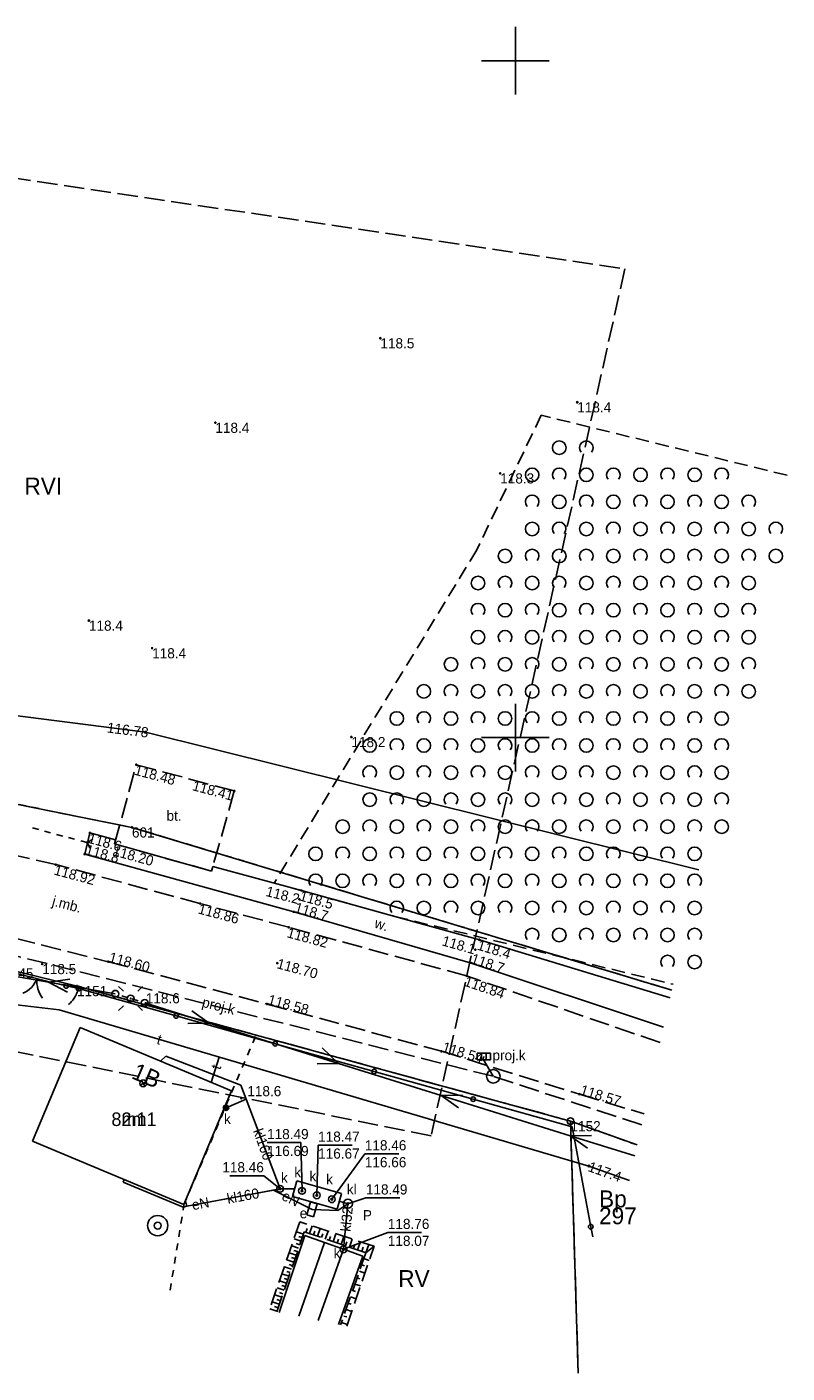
# Model space of a CAD drawing. Extents: x 7407707 to 7407820, y 5868003 to 5868102.
# Tile 2 of 2: x 7407764 to 7407820, y 5868003 to 5868102. Entities that reach past the tile are written whole.
import ezdxf
from ezdxf.enums import TextEntityAlignment as Align

# ---------------------------------------------------------------- set-up
doc = ezdxf.new("R2010")
doc.units = 0
doc.header["$MEASUREMENT"] = 0
for name, pattern in [('1', [0]), ('2_1', [0]), ('2_14', [1, -1]), ('2_OTKJ', [2, 1.5, -0.5]), ('2_OTKR', [0]), ('2_OTKU', [2, 1.5, -0.5]), ('2_OTRK', [1.75, 1.25, -0.5]), ('2_OTRKG', [1.75, 1.25, -0.5]), ('2_OTZK', [1.5, 1, -0.5]), ('3_EGBU_A', [0]), ('4_SUEP_A', [0]), ('4_SUKM', [0]), ('4_SUKN', [0]), ('4_SUKP', [0]), ('4_SUPP_P', [2, 1.5, -0.5]), ('4_SUTP_A', [0]), ('4_SUUP_P', [0]), ('4_SUWP', [0]), ('7', [2, 1.5, -0.5]), ('GUK', [2, 1.5, -0.5]), ('GUZ', [1, 0.5, -0.5])]:
    doc.linetypes.add(name, pattern=pattern)
doc.layers.get('0').update_dxf_attribs({"linetype": 'CONTINUOUS'})
for name, color, linetype in [('Dzialki', 7, '1'), ('EADTD_T_0', 216, 'CONTINUOUS'), ('EAPADR_T_0', 216, 'CONTINUOUS'), ('EGBB_E_T_0', 7, 'CONTINUOUS'), ('EGBB_E_T_1', 7, 'CONTINUOUS'), ('EGBB_L_0', 36, '3_EGBU_A'), ('Kontury', 96, 'GUK'), ('Numery_dzialek', 7, 'CONTINUOUS'), ('Numery_konturow', 96, 'CONTINUOUS'), ('Numery_punktow', 7, 'CONTINUOUS'), ('Numery_uzytkow', 96, 'CONTINUOUS'), ('OTK_E_T_0', 7, 'CONTINUOUS'), ('OTK_E_T_3', 7, 'CONTINUOUS'), ('OTK_E_T_4', 7, 'CONTINUOUS'), ('OTK_L_0', 7, '2_OTKJ'), ('OTK_L_4', 7, '2_OTKU'), ('OTK_L_5', 7, 'CONTINUOUS'), ('OTK_L_8', 7, 'CONTINUOUS'), ('OTO_L_0', 7, 'CONTINUOUS'), ('OTO_L_1', 7, 'CONTINUOUS'), ('OTO_L_2', 7, 'CONTINUOUS'), ('OTR_L_1', 7, '2_OTRK'), ('OTR_T_0', 7, 'CONTINUOUS'), ('OTR_T_1', 7, 'CONTINUOUS'), ('OTZ_L_1', 7, '2_OTZK'), ('P_SUK_E_T_2', 36, 'CONTINUOUS'), ('P_SUK_L_5', 36, '4_SUUP_P'), ('P_SUK_T_1', 36, 'CONTINUOUS'), ('P_SUKP_E_T_0', 36, 'CONTINUOUS'), ('P_SUKP_L_0', 36, '4_SUPP_P'), ('Podzial_sekcyjny_krzyze', 7, '1'), ('Punkty', 7, 'CONTINUOUS'), ('SUE_E_T_1', 1, 'CONTINUOUS'), ('SUE_T_3', 7, 'CONTINUOUS'), ('SUE_T_4', 1, 'CONTINUOUS'), ('SUEP_E_T_0', 1, 'CONTINUOUS'), ('SUEP_L_0', 1, '4_SUEP_A'), ('SUK_E_T_2', 36, 'CONTINUOUS'), ('SUK_E_T_3', 36, 'CONTINUOUS'), ('SUK_E_T_4', 36, 'CONTINUOUS'), ('SUK_E_T_5', 36, 'CONTINUOUS'), ('SUK_L_3', 36, '4_SUKM'), ('SUK_L_4', 36, '4_SUKN'), ('SUK_T_3', 36, 'CONTINUOUS'), ('SUK_T_4', 36, 'CONTINUOUS'), ('SUKP_E_T_0', 36, 'CONTINUOUS'), ('SUKP_L_0', 36, '4_SUKP'), ('SUKR_T_0', 36, 'CONTINUOUS'), ('SUP_E_T_1', 7, 'CONTINUOUS'), ('SUP_T_2', 7, 'CONTINUOUS'), ('SUP_T_4', 7, 'CONTINUOUS'), ('SUTP_E_T_0', 30, 'CONTINUOUS'), ('SUTP_L_0', 30, '4_SUTP_A'), ('SUTR_T_0', 30, 'CONTINUOUS'), ('SUW_T_3', 5, 'CONTINUOUS'), ('SUWP_L_0', 5, '4_SUWP'), ('SUWR_T_0', 5, 'CONTINUOUS'), ('Uzytki', 96, 'GUZ'), ('ZAKRES_L_0', 7, '7')]:
    doc.layers.add(name, color=color, linetype=linetype)

# ---------------------------------------------------------------- blocks, each defined once
blk = doc.blocks.new('GRO')
at = {"linetype": 'Continuous'}
blk.add_circle((0, 0), 0.045, dxfattribs=at)
blk = doc.blocks.new('GRT')
at = {"linetype": 'Continuous'}
blk.add_circle((0, 0), 0.25, dxfattribs=at)
blk = doc.blocks.new('1_PADR')
at = {"linetype": 'Continuous'}
for p, q in [((-0.1768, -0.1768), (0.1768, 0.1768)), ((0.1768, -0.1768), (-0.1768, 0.1768))]:
    blk.add_line(p, q, dxfattribs=at)
blk.add_circle((0, 0), 0.25, dxfattribs=at)
blk = doc.blocks.new('2_OTRN')
at = {"linetype": 'Continuous'}
blk.add_circle((0, 0), 0.045, dxfattribs=at)
blk = doc.blocks.new('2_OTRS')
at = {"linetype": 'Continuous'}
blk.add_circle((0, 0), 0.045, dxfattribs=at)
blk = doc.blocks.new('2_OTZK')
at = {"linetype": 'Continuous'}
for centre in [(-1, 1), (1, -1)]:
    blk.add_circle(centre, 0.5, dxfattribs=at)
for centre, start, end in [((1, 1), 318.59038, 221.40962), ((-1, -1), 318.70311, 221.29689)]:
    blk.add_arc(centre, 0.5, start, end, dxfattribs=at)
blk = doc.blocks.new('4_SUKK')
at = {"linetype": 'Continuous'}
for p, q in [((-0.5, -0.25), (-0.5, 0.25)), ((-0.5, 0.25), (0.5, 0.25)), ((-0.175, 0.25), (-0.175, -0.25)), ((0.175, 0.25), (0.175, -0.25)), ((0.5, 0.25), (0.5, -0.25)), ((0.5, -0.25), (-0.5, -0.25))]:
    blk.add_line(p, q, dxfattribs=at)
blk = doc.blocks.new('4_SUEO_W')
at = {"linetype": 'Continuous'}
for p, q in [((-0.5303, 0.5303), (-0.8839, 0.8839)), ((0.5303, 0.5303), (0.8839, 0.8839)), ((-0.5303, -0.5303), (-0.8839, -0.8839)), ((0.5303, -0.5303), (0.8839, -0.8839))]:
    blk.add_line(p, q, dxfattribs=at)
blk.add_circle((0, 0), 0.025, dxfattribs=at)
blk = doc.blocks.new('4_SUPP')
at = {"linetype": 'Continuous'}
blk.add_circle((0, 0), 0.25, dxfattribs=at)
blk = doc.blocks.new('4_SUES')
at = {"linetype": 'Continuous'}
for p, q in [((0.5, 0.25), (-0.5, 0.25)), ((-0.5, 0.25), (-0.5, -0.25)), ((0.5, -0.25), (0.5, 0.25)), ((-0.5, -0.25), (0.5, -0.25))]:
    blk.add_line(p, q, dxfattribs=at)
blk = doc.blocks.new('4_SUKS')
at = {"linetype": 'Continuous'}
blk.add_circle((0, 0), 0.25, dxfattribs=at)
blk = doc.blocks.new('4_SUKU')
at = {"linetype": 'Continuous'}
for radius in [0.2, 0.175, 0.15, 0.125, 0.1, 0.075, 0.05, 0.025, 0.00715]:
    blk.add_circle((0, 0), radius, dxfattribs=at)
blk = doc.blocks.new('4_SUPS')
at = {"linetype": 'Continuous'}
blk.add_circle((0, 0), 0.0625, dxfattribs=at)
blk = doc.blocks.new('4_SUPW')
at = {"linetype": 'Continuous'}
blk.add_circle((0, 0), 0.25, dxfattribs=at)
blk = doc.blocks.new('4_SUWS')
at = {"linetype": 'Continuous'}
for radius in [0.75, 0.25]:
    blk.add_circle((0, 0), radius, dxfattribs=at)

msp = doc.modelspace()

# ---------------------------------------------------------------- linework, layer by layer
at = {"layer": 'Dzialki'}
for p, q in [((7407736.3, 5868050.5), (7407771.68, 5868043.36)), ((7407771.68, 5868043.36), (7407811.5611, 5868031.3334)), ((7407767.62, 5868031.64), (7407762.17, 5868032.95)), ((7407804.07, 5868021.66), (7407767.62, 5868031.64)), ((7407809.0048, 5868019.8965), (7407804.07, 5868021.66)), ((7407804.07, 5868021.66), (7407804.6441, 5868003.0456))]:
    msp.add_line(p, q, dxfattribs=at)
at = {"layer": 'EGBB_L_0', "linetype": '3_EGBU_A'}
for p, q in [((7407767.85, 5868028.58), (7407764.33, 5868020.18)), ((7407779.04, 5868023.89), (7407767.85, 5868028.58)), ((7407775.52, 5868015.49), (7407779.04, 5868023.89)), ((7407764.33, 5868020.18), (7407775.52, 5868015.49))]:
    msp.add_line(p, q, dxfattribs=at)
at = {"layer": 'Kontury'}
for p, q in [((7407736.3, 5868050.5), (7407771.68, 5868043.36)), ((7407771.68, 5868043.36), (7407811.5611, 5868031.3334)), ((7407767.62, 5868031.64), (7407762.17, 5868032.95)), ((7407804.07, 5868021.66), (7407767.62, 5868031.64)), ((7407804.6441, 5868003.0456), (7407804.07, 5868021.66))]:
    msp.add_line(p, q, dxfattribs=at)
at = {"layer": 'OTK_L_0', "linetype": '2_OTKJ'}
for p, q in [((7407766.06, 5868040.61), (7407752.8, 5868043.66)), ((7407776.7, 5868037.74), (7407766.06, 5868040.61)), ((7407783.27, 5868035.98), (7407776.7, 5868037.74)), ((7407759.16, 5868036.16), (7407769.92, 5868033.44)), ((7407796.4, 5868032.39), (7407783.27, 5868035.98)), ((7407769.92, 5868033.44), (7407781.66, 5868030.31)), ((7407810.69, 5868027.46), (7407796.4, 5868032.39)), ((7407781.66, 5868030.31), (7407794.54, 5868026.82)), ((7407794.54, 5868026.82), (7407804.73, 5868023.65)), ((7407804.73, 5868023.65), (7407809.52, 5868022.19))]:
    msp.add_line(p, q, dxfattribs=at)
at = {"layer": 'OTK_L_4', "linetype": '2_OTKU'}
for p, q in [((7407770.39, 5868042.14), (7407772, 5868047.99)), ((7407772, 5868047.99), (7407779.24, 5868046.05)), ((7407779.24, 5868046.05), (7407777.56, 5868040.13)), ((7407777.56, 5868040.13), (7407770.39, 5868042.14))]:
    msp.add_line(p, q, dxfattribs=at)
at = {"layer": 'OTK_L_5', "linetype": '2_OTKR'}
for p, q in [((7407768.57, 5868042.96), (7407768.19, 5868041.39)), ((7407770.47, 5868042.44), (7407768.57, 5868042.96)), ((7407768.19, 5868041.39), (7407783.64, 5868037.12)), ((7407784.2, 5868038.7), (7407777.66, 5868040.48)), ((7407791.09, 5868036.79), (7407784.2, 5868038.7)), ((7407783.64, 5868037.12), (7407796.66, 5868033.36)), ((7407797.34, 5868035.06), (7407791.09, 5868036.79)), ((7407811.44, 5868030.77), (7407797.34, 5868035.06)), ((7407796.66, 5868033.36), (7407810.95, 5868028.6))]:
    msp.add_line(p, q, dxfattribs=at)
at = {"layer": 'OTK_L_5', "linetype": '2_14'}
for p, q in [((7407770.39, 5868042.14), (7407770.47, 5868042.44)), ((7407777.56, 5868040.13), (7407770.39, 5868042.14)), ((7407777.66, 5868040.48), (7407777.56, 5868040.13))]:
    msp.add_line(p, q, dxfattribs=at)
at = {"layer": 'OTK_L_8', "linetype": '2_OTKJ'}
for p, q in [((7407764.34, 5868043.32), (7407764.79, 5868043.2)), ((7407765.23, 5868043.08), (7407765.67, 5868042.96)), ((7407766.11, 5868042.84), (7407766.56, 5868042.72)), ((7407767, 5868042.61), (7407767.44, 5868042.49)), ((7407767.89, 5868042.37), (7407768.37, 5868042.24)), ((7407768.37, 5868042.24), (7407768.8, 5868042.49)), ((7407768.37, 5868042.24), (7407768.62, 5868041.81))]:
    msp.add_line(p, q, dxfattribs=at)
at = {"layer": 'OTO_L_0'}
for p, q in [((7407767.73, 5868031.45), (7407774.95, 5868029.43)), ((7407774.95, 5868029.43), (7407782.26, 5868027.38)), ((7407782.26, 5868027.38), (7407789.57, 5868025.33)), ((7407789.57, 5868025.33), (7407796.88, 5868023.28)), ((7407796.88, 5868023.28), (7407804.19, 5868021.23)), ((7407804.19, 5868021.23), (7407805.57, 5868013.86)), ((7407805.57, 5868013.86), (7407805.71, 5868013.11))]:
    msp.add_line(p, q, dxfattribs=at)
for centre in [(7407774.95, 5868029.43), (7407782.26, 5868027.38), (7407789.57, 5868025.33), (7407796.88, 5868023.28), (7407805.57, 5868013.86)]:
    msp.add_circle(centre, 0.17, dxfattribs=at)
at = {"layer": 'OTO_L_1'}
for p, q in [((7407763.94, 5868032.37), (7407762.27, 5868032.78)), ((7407765.39, 5868032), (7407763.94, 5868032.37)), ((7407766.82, 5868031.65), (7407765.15, 5868032.06))]:
    msp.add_line(p, q, dxfattribs=at)
msp.add_circle((7407766.82, 5868031.65), 0.17, dxfattribs=at)
for centre, start, end in [((7407762.8105, 5868032.9306), 294.033854, 338.108226), ((7407766.6553, 5868031.9757), 173.997132, 218.071505)]:
    msp.add_arc(centre, 2, start, end, dxfattribs=at)
at = {"layer": 'OTO_L_2'}
for p, q in [((7407767.28, 5868031.55), (7407766.82, 5868031.65)), ((7407767.73, 5868031.45), (7407767.28, 5868031.55)), ((7407767.73, 5868031.45), (7407767.7, 5868031.35)), ((7407767.14, 5868030.41), (7407767.08, 5868030.35)), ((7407767.2, 5868030.47), (7407767.14, 5868030.41)), ((7407767.25, 5868030.54), (7407767.2, 5868030.47)), ((7407767.3, 5868030.6), (7407767.25, 5868030.54)), ((7407767.36, 5868030.68), (7407767.3, 5868030.6)), ((7407767.41, 5868030.75), (7407767.36, 5868030.68)), ((7407767.45, 5868030.83), (7407767.41, 5868030.75)), ((7407767.5, 5868030.92), (7407767.45, 5868030.83)), ((7407767.55, 5868031), (7407767.5, 5868030.92)), ((7407767.59, 5868031.08), (7407767.55, 5868031)), ((7407767.63, 5868031.17), (7407767.59, 5868031.08)), ((7407767.66, 5868031.26), (7407767.63, 5868031.17)), ((7407767.7, 5868031.35), (7407767.66, 5868031.26)), ((7407767.02, 5868030.3), (7407767, 5868030.28)), ((7407767.08, 5868030.35), (7407767.02, 5868030.3))]:
    msp.add_line(p, q, dxfattribs=at)
for centre in [(7407766.82, 5868031.65), (7407767.73, 5868031.45)]:
    msp.add_circle(centre, 0.17, dxfattribs=at)
at = {"layer": 'OTR_L_1', "linetype": '2_OTRK'}
for p, q in [((7407784.08, 5868014.22), (7407781.82, 5868007.68)), ((7407789.57, 5868012.41), (7407784.08, 5868014.22)), ((7407787.54, 5868006.52), (7407789.57, 5868012.41))]:
    msp.add_line(p, q, dxfattribs=at)
at = {"layer": 'OTR_L_1', "linetype": '2_1'}
for p, q in [((7407784.35, 5868013.31), (7407783.83, 5868013.49)), ((7407784.52, 5868013.44), (7407784.61, 5868013.73)), ((7407784.8, 5868013.35), (7407785, 5868013.92)), ((7407785.09, 5868013.25), (7407785.19, 5868013.53)), ((7407785.38, 5868013.15), (7407785.57, 5868013.73)), ((7407785.96, 5868012.95), (7407786.16, 5868013.53)), ((7407784.17, 5868012.79), (7407783.65, 5868012.97)), ((7407784.08, 5868012.53), (7407783.82, 5868012.62)), ((7407784.26, 5868013.05), (7407784, 5868013.14)), ((7407785.67, 5868013.05), (7407785.77, 5868013.34)), ((7407786.25, 5868012.85), (7407786.35, 5868013.14)), ((7407786.55, 5868012.75), (7407786.75, 5868013.34)), ((7407786.84, 5868012.65), (7407786.94, 5868012.95)), ((7407787.14, 5868012.55), (7407787.34, 5868013.14)), ((7407787.44, 5868012.45), (7407787.54, 5868012.74)), ((7407787.74, 5868012.34), (7407787.95, 5868012.94)), ((7407788.04, 5868012.24), (7407788.15, 5868012.54)), ((7407788.35, 5868012.14), (7407788.56, 5868012.74)), ((7407788.96, 5868011.93), (7407789.17, 5868012.54)), ((7407783.81, 5868011.76), (7407783.3, 5868011.94)), ((7407783.72, 5868011.5), (7407783.47, 5868011.59)), ((7407783.99, 5868012.28), (7407783.48, 5868012.45)), ((7407783.9, 5868012.02), (7407783.64, 5868012.11)), ((7407788.65, 5868012.03), (7407788.76, 5868012.34)), ((7407788.81, 5868011.51), (7407789.21, 5868011.37)), ((7407783.46, 5868010.72), (7407782.94, 5868010.9)), ((7407783.37, 5868010.47), (7407783.11, 5868010.56)), ((7407783.64, 5868011.24), (7407783.12, 5868011.42)), ((7407783.55, 5868010.98), (7407783.29, 5868011.07)), ((7407788.48, 5868010.57), (7407788.88, 5868010.42)), ((7407788.65, 5868011.04), (7407788.85, 5868010.97)), ((7407783.1, 5868009.69), (7407782.58, 5868009.87)), ((7407783.01, 5868009.43), (7407782.75, 5868009.52)), ((7407783.28, 5868010.21), (7407782.76, 5868010.39)), ((7407783.19, 5868009.95), (7407782.93, 5868010.04)), ((7407788.15, 5868009.62), (7407788.56, 5868009.48)), ((7407788.32, 5868010.09), (7407788.52, 5868010.02)), ((7407782.74, 5868008.65), (7407782.22, 5868008.83)), ((7407782.92, 5868009.17), (7407782.4, 5868009.35)), ((7407782.83, 5868008.91), (7407782.57, 5868009)), ((7407787.82, 5868008.68), (7407788.24, 5868008.53)), ((7407787.99, 5868009.15), (7407788.19, 5868009.08)), ((7407782.38, 5868007.61), (7407781.86, 5868007.79)), ((7407782.56, 5868008.13), (7407782.04, 5868008.31)), ((7407782.47, 5868007.87), (7407782.21, 5868007.96)), ((7407782.65, 5868008.39), (7407782.39, 5868008.48)), ((7407787.49, 5868007.74), (7407787.91, 5868007.59)), ((7407787.65, 5868008.21), (7407787.86, 5868008.13)), ((7407787.16, 5868006.79), (7407787.59, 5868006.64)), ((7407787.32, 5868007.26), (7407787.54, 5868007.19))]:
    msp.add_line(p, q, dxfattribs=at)
at = {"layer": 'OTR_L_1', "linetype": '2_OTRKG'}
for p, q in [((7407782.37, 5868007.57), (7407784.41, 5868013.48)), ((7407784.41, 5868013.48), (7407788.96, 5868011.93)), ((7407788.96, 5868011.93), (7407787.09, 5868006.61))]:
    msp.add_line(p, q, dxfattribs=at)
at = {"layer": 'OTR_L_1', "linetype": '2_14'}
msp.add_line((7407789.57, 5868012.41), (7407788.96, 5868011.93), dxfattribs=at)
at = {"layer": 'OTZ_L_1', "linetype": '2_OTZK'}
for p, q in [((7407801.91, 5868073.81), (7407797.15, 5868063.86)), ((7407820.07, 5868069.38), (7407801.91, 5868073.81)), ((7407797.15, 5868063.86), (7407782.19, 5868039.25)), ((7407782.19, 5868039.25), (7407791.09, 5868036.79)), ((7407791.09, 5868036.79), (7407811.66, 5868031.77))]:
    msp.add_line(p, q, dxfattribs=at)
at = {"layer": 'P_SUK_L_5', "linetype": '4_SUUP_P'}
msp.add_circle((7407798.37, 5868024.97), 0.5, dxfattribs=at)
at = {"layer": 'P_SUKP_L_0', "linetype": '4_SUPP_P'}
for p, q in [((7407798.37, 5868024.97), (7407747.91, 5868037.71)), ((7407797.67, 5868026.43), (7407797.61, 5868026.24)), ((7407797.61, 5868026.24), (7407798.37, 5868024.97)), ((7407809.34, 5868021.38), (7407798.37, 5868024.97))]:
    msp.add_line(p, q, dxfattribs=at)
at = {"layer": 'Podzial_sekcyjny_krzyze'}
for p, q in [((7407800, 5868097.5), (7407800, 5868102.5)), ((7407797.5, 5868100), (7407802.5, 5868100)), ((7407800, 5868047.5), (7407800, 5868052.5)), ((7407797.5, 5868050), (7407802.5, 5868050))]:
    msp.add_line(p, q, dxfattribs=at)
at = {"layer": 'SUEP_L_0', "linetype": '4_SUEP_A'}
for p, q in [((7407765.52, 5868031.93), (7407755.67, 5868033.64)), ((7407765.52, 5868031.93), (7407767.09, 5868032.16)), ((7407770.45, 5868031.07), (7407765.52, 5868031.93)), ((7407766.92, 5868031.18), (7407765.52, 5868031.93)), ((7407772.62, 5868030.39), (7407777.39, 5868028.9)), ((7407776.11, 5868029.82), (7407777.39, 5868028.9)), ((7407777.39, 5868028.9), (7407775.81, 5868028.87)), ((7407777.39, 5868028.9), (7407786.94, 5868025.92)), ((7407785.73, 5868027.08), (7407786.94, 5868025.92)), ((7407786.94, 5868025.92), (7407785.36, 5868025.89)), ((7407786.94, 5868025.92), (7407794.51, 5868023.56)), ((7407796.09, 5868023.59), (7407794.51, 5868023.56)), ((7407794.51, 5868023.56), (7407804.05, 5868020.58)), ((7407794.51, 5868023.56), (7407795.79, 5868022.63)), ((7407805.63, 5868020.61), (7407804.05, 5868020.58)), ((7407804.05, 5868020.58), (7407808.82, 5868019.09)), ((7407804.05, 5868020.58), (7407805.33, 5868019.65)), ((7407782.14, 5868016.57), (7407775.74, 5868015.37)), ((7407784.98, 5868015.14), (7407782.14, 5868016.57)), ((7407775.74, 5868015.37), (7407775.64, 5868015.77)), ((7407787.63, 5868015.56), (7407786.88, 5868015.06)), ((7407786.88, 5868015.06), (7407784.98, 5868015.14))]:
    msp.add_line(p, q, dxfattribs=at)
at = {"layer": 'SUK_L_3', "linetype": '4_SUKM'}
for p, q in [((7407783.86, 5868017.24), (7407783.53, 5868016.09)), ((7407787.15, 5868016.31), (7407783.86, 5868017.24)), ((7407783.53, 5868016.09), (7407786.83, 5868015.16)), ((7407786.83, 5868015.16), (7407787.15, 5868016.31))]:
    msp.add_line(p, q, dxfattribs=at)
at = {"layer": 'SUK_L_4', "linetype": '4_SUKN'}
msp.add_circle((7407787.63, 5868015.56), 0.33, dxfattribs=at)
at = {"layer": 'SUKP_L_0', "linetype": '4_SUKP'}
for p, q in [((7407774.17, 5868026.47), (7407773.79, 5868026.09)), ((7407779.72, 5868024.32), (7407774.17, 5868026.47)), ((7407780.12, 5868023.28), (7407779.72, 5868024.32)), ((7407780.12, 5868023.28), (7407778.63, 5868022.65)), ((7407780.12, 5868023.28), (7407782.62, 5868016.66)), ((7407771.1, 5868017.35), (7407771.02, 5868017.16)), ((7407771.02, 5868017.16), (7407775.45, 5868015.31)), ((7407775.74, 5868015.37), (7407782.62, 5868016.66)), ((7407782.62, 5868016.66), (7407783.69, 5868016.66)), ((7407787.63, 5868015.56), (7407786.99, 5868015.74)), ((7407787.63, 5868015.56), (7407787.31, 5868012.19)), ((7407775.45, 5868015.31), (7407775.74, 5868015.37)), ((7407782.55, 5868007.53), (7407784.46, 5868013.2)), ((7407785.9, 5868012.69), (7407784.01, 5868007.24)), ((7407784.46, 5868013.2), (7407785.9, 5868012.69)), ((7407787.31, 5868012.19), (7407785.9, 5868012.69)), ((7407787.31, 5868012.19), (7407785.44, 5868006.94)), ((7407786.94, 5868006.64), (7407788.74, 5868011.68)), ((7407788.74, 5868011.68), (7407787.31, 5868012.19))]:
    msp.add_line(p, q, dxfattribs=at)
at = {"layer": 'SUKR_T_0', "linetype": 'Continuous'}
for p, q in [((7407781.66, 5868020.08), (7407784.16, 5868020.08)), ((7407784.24, 5868016.51), (7407784.16, 5868020.08)), ((7407785.33, 5868016.18), (7407785.43, 5868019.89)), ((7407785.43, 5868019.89), (7407787.95, 5868019.89)), ((7407786.44, 5868015.89), (7407788.88, 5868019.25)), ((7407788.88, 5868019.25), (7407791.38, 5868019.25)), ((7407778.92, 5868017.63), (7407781.42, 5868017.63)), ((7407782.62, 5868016.66), (7407781.42, 5868017.63)), ((7407787.63, 5868015.56), (7407788.96, 5868015.99)), ((7407788.96, 5868015.99), (7407791.46, 5868015.99)), ((7407787.31, 5868012.19), (7407790.58, 5868013.44)), ((7407790.58, 5868013.44), (7407793.07, 5868013.44))]:
    msp.add_line(p, q, dxfattribs=at)
at = {"layer": 'SUP_T_2', "linetype": 'Continuous'}
for p, q in [((7407770.93, 5868030.92), (7407771.4, 5868030.77)), ((7407771.67, 5868030.69), (7407772.14, 5868030.54))]:
    msp.add_line(p, q, dxfattribs=at)
at = {"layer": 'SUTP_L_0', "linetype": '4_SUTP_A'}
for p, q in [((7407753.27, 5868031.44), (7407766.29, 5868029.87)), ((7407766.29, 5868029.87), (7407805.43, 5868018.34)), ((7407778.12, 5868026.38), (7407777.54, 5868024.52)), ((7407805.43, 5868018.34), (7407808.42, 5868017.27))]:
    msp.add_line(p, q, dxfattribs=at)
at = {"layer": 'SUWP_L_0', "linetype": '4_SUWP'}
for p, q in [((7407743.54, 5868054.11), (7407772.67, 5868050.39)), ((7407772.67, 5868050.39), (7407813.55, 5868040.23))]:
    msp.add_line(p, q, dxfattribs=at)
at = {"layer": 'Uzytki'}
for p, q in [((7407771.68, 5868043.36), (7407736.3, 5868050.5)), ((7407811.5611, 5868031.3334), (7407771.68, 5868043.36)), ((7407767.62, 5868031.64), (7407762.17, 5868032.95)), ((7407780.84, 5868028.02), (7407767.62, 5868031.64)), ((7407775.52, 5868015.49), (7407780.84, 5868028.02)), ((7407780.84, 5868028.02), (7407804.07, 5868021.66)), ((7407809.0048, 5868019.8965), (7407804.07, 5868021.66)), ((7407804.07, 5868021.66), (7407804.6441, 5868003.0456)), ((7407774.5, 5868009.17), (7407775.52, 5868015.49)), ((7407774.5097, 5868009.1652), (7407774.5, 5868009.17))]:
    msp.add_line(p, q, dxfattribs=at)
at = {"layer": 'ZAKRES_L_0', "linetype": '7'}
for p, q in [((7407758.75, 5868091.97), (7407808.09, 5868084.62)), ((7407808.09, 5868084.62), (7407793.77, 5868020.57)), ((7407793.77, 5868020.57), (7407721.81, 5868035.18))]:
    msp.add_line(p, q, dxfattribs=at)

# ---------------------------------------------------------------- block references
at = {"layer": 'EAPADR_T_0', "rotation": 164.979999}
msp.add_blockref('1_PADR', (7407772.51, 5868024.45), dxfattribs=at)
at = {"layer": 'OTR_T_0'}
for p in [(7407772, 5868047.99), (7407779.24, 5868046.05), (7407768.37, 5868042.24), (7407766.06, 5868040.61), (7407776.7, 5868037.74), (7407783.27, 5868035.98), (7407769.92, 5868033.44), (7407782.42, 5868033.33), (7407796.4, 5868032.39), (7407781.66, 5868030.31), (7407794.54, 5868026.82), (7407804.73, 5868023.65)]:
    msp.add_blockref('2_OTRS', p, dxfattribs=at)
at = {"layer": 'OTR_T_1'}
for p in [(7407790.03, 5868079.5), (7407804.57, 5868074.77), (7407777.84, 5868073.26), (7407798.88, 5868069.52), (7407768.5, 5868058.64), (7407773.17, 5868056.6), (7407787.89, 5868050.04), (7407768.57, 5868042.96), (7407768.19, 5868041.39), (7407784.2, 5868038.7), (7407784.04, 5868038.05), (7407783.64, 5868037.12), (7407797.04, 5868034.33), (7407797.34, 5868035.06), (7407796.66, 5868033.36), (7407765.05, 5868033.27), (7407772.7, 5868030.36), (7407779.76, 5868023.36)]:
    msp.add_blockref('2_OTRN', p, dxfattribs=at)
at = {"layer": 'OTZ_L_1'}
for p in [(7407804.24, 5868070.41), (7407802.24, 5868068.41), (7407806.24, 5868068.41), (7407810.24, 5868068.41), (7407814.24, 5868068.41), (7407804.24, 5868066.41), (7407808.24, 5868066.41), (7407812.24, 5868066.41), (7407816.24, 5868066.41), (7407802.24, 5868064.41), (7407806.24, 5868064.41), (7407810.24, 5868064.41), (7407814.24, 5868064.41), (7407818.24, 5868064.41), (7407800.24, 5868062.41), (7407804.24, 5868062.41), (7407808.24, 5868062.41), (7407812.24, 5868062.41), (7407816.24, 5868062.41), (7407798.24, 5868060.41), (7407802.24, 5868060.41), (7407806.24, 5868060.41), (7407810.24, 5868060.41), (7407814.24, 5868060.41), (7407800.24, 5868058.41), (7407804.24, 5868058.41), (7407808.24, 5868058.41), (7407812.24, 5868058.41), (7407816.24, 5868058.41), (7407798.24, 5868056.41), (7407802.24, 5868056.41), (7407806.24, 5868056.41), (7407810.24, 5868056.41), (7407814.24, 5868056.41), (7407796.24, 5868054.41), (7407800.24, 5868054.41), (7407804.24, 5868054.41), (7407808.24, 5868054.41), (7407812.24, 5868054.41), (7407816.24, 5868054.41), (7407794.24, 5868052.41), (7407798.24, 5868052.41), (7407802.24, 5868052.41), (7407806.24, 5868052.41), (7407810.24, 5868052.41), (7407814.24, 5868052.41), (7407792.24, 5868050.41), (7407796.24, 5868050.41), (7407800.24, 5868050.41), (7407804.24, 5868050.41), (7407808.24, 5868050.41), (7407812.24, 5868050.41), (7407790.24, 5868048.41), (7407794.24, 5868048.41), (7407798.24, 5868048.41), (7407802.24, 5868048.41), (7407806.24, 5868048.41), (7407810.24, 5868048.41), (7407814.24, 5868048.41), (7407792.24, 5868046.41), (7407796.24, 5868046.41), (7407800.24, 5868046.41), (7407804.24, 5868046.41), (7407808.24, 5868046.41), (7407812.24, 5868046.41), (7407790.24, 5868044.41), (7407794.24, 5868044.41), (7407798.24, 5868044.41), (7407802.24, 5868044.41), (7407806.24, 5868044.41), (7407810.24, 5868044.41), (7407814.24, 5868044.41), (7407788.24, 5868042.41), (7407792.24, 5868042.41), (7407796.24, 5868042.41), (7407800.24, 5868042.41), (7407804.24, 5868042.41), (7407808.24, 5868042.41), (7407812.24, 5868042.41), (7407786.24, 5868040.41), (7407790.24, 5868040.41), (7407794.24, 5868040.41), (7407798.24, 5868040.41), (7407802.24, 5868040.41), (7407806.24, 5868040.41), (7407810.24, 5868040.41), (7407792.24, 5868038.41), (7407796.24, 5868038.41), (7407800.24, 5868038.41), (7407804.24, 5868038.41), (7407808.24, 5868038.41), (7407812.24, 5868038.41), (7407802.24, 5868036.41), (7407806.24, 5868036.41), (7407810.24, 5868036.41), (7407812.24, 5868034.41)]:
    msp.add_blockref('2_OTZK', p, dxfattribs=at)
at = {"layer": 'P_SUK_T_1'}
msp.add_blockref('4_SUKK', (7407797.67, 5868026.43), dxfattribs=at)
at = {"layer": 'Punkty'}
for name, p in [('GRO', (7407771.68, 5868043.36)), ('GRO', (7407767.62, 5868031.64)), ('GRT', (7407804.07, 5868021.66))]:
    msp.add_blockref(name, p, dxfattribs=at)
at = {"layer": 'SUE_T_3'}
for name in ['4_SUEO_W', '4_SUPP']:
    msp.add_blockref(name, (7407771.58, 5868030.72), dxfattribs=at)
at = {"layer": 'SUE_T_4', "rotation": 73.89496000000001}
msp.add_blockref('4_SUES', (7407784.98, 5868015.14), dxfattribs=at)
at = {"layer": 'SUK_T_3'}
msp.add_blockref('4_SUKS', (7407782.62, 5868016.66), dxfattribs=at)
at = {"layer": 'SUK_T_4'}
msp.add_blockref('4_SUKU', (7407778.63, 5868022.65), dxfattribs=at)
at = {"layer": 'SUKR_T_0'}
for p in [(7407782.62, 5868016.66), (7407784.24, 5868016.51), (7407785.33, 5868016.18), (7407786.44, 5868015.89), (7407787.63, 5868015.56), (7407787.31, 5868012.19)]:
    msp.add_blockref('4_SUPS', p, dxfattribs=at)
at = {"layer": 'SUP_T_2'}
for p in [(7407770.45, 5868031.07), (7407772.62, 5868030.39)]:
    msp.add_blockref('4_SUPP', p, dxfattribs=at)
at = {"layer": 'SUP_T_4'}
for p in [(7407784.24, 5868016.51), (7407785.33, 5868016.18), (7407786.44, 5868015.89), (7407787.31, 5868012.19)]:
    msp.add_blockref('4_SUPW', p, dxfattribs=at)
at = {"layer": 'SUTR_T_0'}
msp.add_blockref('4_SUPS', (7407805.43, 5868018.34), dxfattribs=at)
at = {"layer": 'SUW_T_3'}
msp.add_blockref('4_SUWS', (7407773.58, 5868013.94), dxfattribs=at)
at = {"layer": 'SUWR_T_0'}
msp.add_blockref('4_SUPS', (7407772.67, 5868050.39), dxfattribs=at)

# ---------------------------------------------------------------- texts
at = {"layer": 'EADTD_T_0'}
msp.add_text('1B', height=1.25, rotation=336.954535, dxfattribs=at).set_placement((7407772.51, 5868024.45), align=Align.CENTER)
at = {"layer": 'EGBB_E_T_0'}
msp.add_text('m1', height=1, dxfattribs=at).set_placement((7407771.83, 5868021.8), align=Align.MIDDLE)
at = {"layer": 'EGBB_E_T_1'}
msp.add_text('82m1', height=1, dxfattribs=at).set_placement((7407771.83, 5868021.8), align=Align.MIDDLE)
at = {"layer": 'Numery_dzialek'}
msp.add_text('297', height=1.25, dxfattribs=at).set_placement((7407806.18, 5868015.29), align=Align.TOP_LEFT)
at = {"layer": 'Numery_konturow'}
msp.add_text('RVI', height=1.25, dxfattribs=at).set_placement((7407765.13, 5868068.58), align=Align.MIDDLE)
msp.add_text('RV', height=1.25, dxfattribs=at).set_placement((7407793.67, 5868009.4), align=Align.RIGHT)
at = {"layer": 'Numery_punktow'}
for s, p in [('601', (7407771.68, 5868043.36)), ('1145', (7407762.17, 5868032.95)), ('1151', (7407767.62, 5868031.64)), ('1152', (7407804.07, 5868021.66))]:
    msp.add_text(s, height=0.75, dxfattribs=at).set_placement(p, align=Align.TOP_LEFT)
at = {"layer": 'Numery_uzytkow'}
msp.add_text('Bp', height=1.25, dxfattribs=at).set_placement((7407806.18, 5868015.29))
at = {"layer": 'OTK_E_T_0'}
msp.add_text('j.mb.', height=0.75, rotation=345.302681, dxfattribs=at).set_placement((7407766.85, 5868037.59), align=Align.MIDDLE)
at = {"layer": 'OTK_E_T_3'}
msp.add_text('bt.', height=0.75, dxfattribs=at).set_placement((7407774.79, 5868044.24), align=Align.MIDDLE)
at = {"layer": 'OTK_E_T_4'}
msp.add_text('w.', height=0.75, rotation=342.050598, dxfattribs=at).set_placement((7407790.12, 5868036.18), align=Align.MIDDLE)
at = {"layer": 'OTR_T_0'}
for s, rotation, p in [('118.48', 344.999646, (7407772, 5868047.99)), ('118.92', 344.904479, (7407766.06, 5868040.61)), ('118.86', 345.003468, (7407776.7, 5868037.74)), ('118.82', 344.707965, (7407783.27, 5868035.98)), ('118.84', 340.961053, (7407796.4, 5868032.39))]:
    msp.add_text(s, height=0.75, rotation=rotation, dxfattribs=at).set_placement(p, align=Align.TOP_LEFT)
msp.add_text('118.41', height=0.75, rotation=344.999646, dxfattribs=at).set_placement((7407779.24, 5868046.05), align=Align.TOP_RIGHT)
for s, rotation, p in [('118.20', 344.671078, (7407770.29, 5868041.67)), ('118.70', 344.893346, (7407782.42, 5868033.33))]:
    msp.add_text(s, height=0.75, rotation=rotation, dxfattribs=at).set_placement(p, align=Align.MIDDLE_LEFT)
for s, rotation, p in [('118.60', 345.071621, (7407769.92, 5868033.44)), ('118.58', 344.839024, (7407781.66, 5868030.31)), ('118.54', 342.71964, (7407794.54, 5868026.82)), ('118.57', 342.977217, (7407804.73, 5868023.65))]:
    msp.add_text(s, height=0.75, rotation=rotation, dxfattribs=at).set_placement(p)
at = {"layer": 'OTR_T_1'}
for s, p in [('118.5', (7407790.03, 5868079.5)), ('118.4', (7407804.57, 5868074.77)), ('118.4', (7407777.84, 5868073.26)), ('118.3', (7407798.88, 5868069.52)), ('118.4', (7407768.5, 5868058.64)), ('118.4', (7407773.17, 5868056.6)), ('118.2', (7407787.89, 5868050.04)), ('118.5', (7407765.05, 5868033.27))]:
    msp.add_text(s, height=0.75, dxfattribs=at).set_placement(p, align=Align.TOP_LEFT)
for s, rotation, p in [('118.6', 344.754188, (7407768.57, 5868042.96)), ('118.5', 344.516378, (7407784.2, 5868038.7)), ('118.4', 343.074308, (7407797.34, 5868035.06))]:
    msp.add_text(s, height=0.75, rotation=rotation, dxfattribs=at).set_placement(p, align=Align.TOP_LEFT)
for s, rotation, p in [('118.8', 344.55051, (7407768.19, 5868041.39)), ('118.7', 343.891998, (7407783.64, 5868037.12)), ('118.7', 341.5932, (7407796.66, 5868033.36))]:
    msp.add_text(s, height=0.75, rotation=rotation, dxfattribs=at).set_placement(p)
for s, rotation, p in [('118.2', 345.729501, (7407784.04, 5868038.05)), ('118.1', 344.086595, (7407797.04, 5868034.33))]:
    msp.add_text(s, height=0.75, rotation=rotation, dxfattribs=at).set_placement(p, align=Align.MIDDLE_RIGHT)
for p in [(7407772.7, 5868030.36), (7407780.2, 5868023.5)]:
    msp.add_text('118.6', height=0.75, dxfattribs=at).set_placement(p)
at = {"layer": 'P_SUK_E_T_2'}
msp.add_text('proj.k', height=0.75, dxfattribs=at).set_placement((7407798.31, 5868026.15))
at = {"layer": 'P_SUKP_E_T_0'}
msp.add_text('proj.k', height=0.75, rotation=345.828225, dxfattribs=at).set_placement((7407778.06, 5868030.09), align=Align.MIDDLE)
at = {"layer": 'SUE_E_T_1'}
msp.add_text('e', height=0.75, dxfattribs=at).set_placement((7407784.07, 5868014.48))
at = {"layer": 'SUEP_E_T_0'}
for rotation, p in [(10.61965, (7407776.74, 5868015.56)), (333.2838, (7407783.41, 5868015.93))]:
    msp.add_text('eN', height=0.75, rotation=rotation, dxfattribs=at).set_placement(p, align=Align.MIDDLE)
at = {"layer": 'SUK_E_T_2'}
msp.add_text('kl', height=0.75, dxfattribs=at).set_placement((7407787.55, 5868016.25))
at = {"layer": 'SUK_E_T_3'}
msp.add_text('P', height=0.75, dxfattribs=at).set_placement((7407789.07, 5868014.71), align=Align.MIDDLE)
at = {"layer": 'SUK_E_T_4'}
msp.add_text('k', height=0.75, dxfattribs=at).set_placement((7407782.69, 5868017.11))
at = {"layer": 'SUK_E_T_5'}
msp.add_text('k', height=0.75, dxfattribs=at).set_placement((7407778.48, 5868021.45))
at = {"layer": 'SUKP_E_T_0'}
for s, rotation, p in [('kl160', 289.89, (7407781.38, 5868019.95)), ('kl160', 10.620005, (7407779.88, 5868016.15)), ('kl32', 84.573004, (7407787.52, 5868014.42))]:
    msp.add_text(s, height=0.75, rotation=rotation, dxfattribs=at).set_placement(p, align=Align.MIDDLE)
at = {"layer": 'SUKR_T_0'}
for s, p in [('118.49', (7407781.66, 5868021.08)), ('118.47', (7407785.43, 5868020.89)), ('116.69', (7407781.66, 5868019.83)), ('116.67', (7407785.43, 5868019.64)), ('118.46', (7407788.88, 5868020.25)), ('116.66', (7407788.88, 5868019)), ('118.76', (7407790.58, 5868014.44)), ('118.07', (7407790.58, 5868013.19))]:
    msp.add_text(s, height=0.75, dxfattribs=at).set_placement(p, align=Align.TOP_LEFT)
msp.add_text('118.46', height=0.75, dxfattribs=at).set_placement((7407781.42, 5868017.88), align=Align.RIGHT)
msp.add_text('118.49', height=0.75, dxfattribs=at).set_placement((7407788.96, 5868016.24))
at = {"layer": 'SUP_E_T_1'}
for p in [(7407783.67, 5868017.51), (7407784.79, 5868017.22), (7407786.02, 5868016.99), (7407786.58, 5868011.53)]:
    msp.add_text('k', height=0.75, dxfattribs=at).set_placement(p)
at = {"layer": 'SUTP_E_T_0'}
for rotation, p in [(343.589999, (7407773.7, 5868027.69)), (72.681071, (7407777.89, 5868025.66))]:
    msp.add_text('t', height=0.75, rotation=rotation, dxfattribs=at).set_placement(p, align=Align.MIDDLE)
at = {"layer": 'SUTR_T_0'}
msp.add_text('117.4', height=0.75, rotation=340.27, dxfattribs=at).set_placement((7407805.43, 5868018.34), align=Align.MIDDLE_LEFT)
at = {"layer": 'SUWR_T_0'}
msp.add_text('116.78', height=0.75, rotation=352.71, dxfattribs=at).set_placement((7407769.85, 5868050.75), align=Align.MIDDLE_LEFT)

doc.saveas('drawing.dxf')
